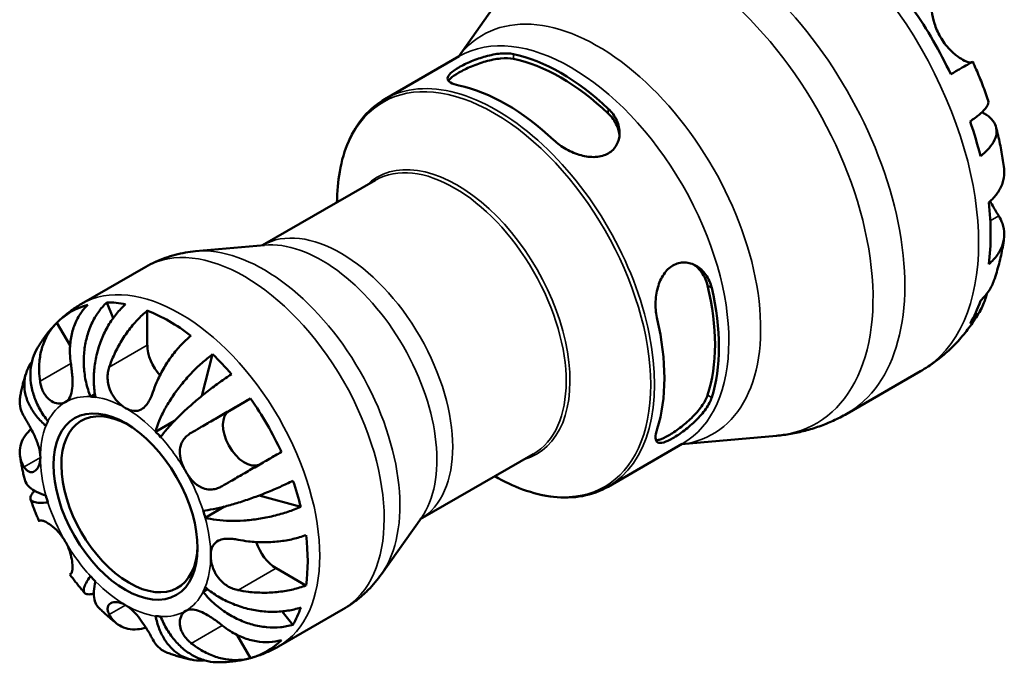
# Model space of a CAD drawing. Header units: millimetres. Extents: x 0 to 905, y 0 to 594.
# Tile 7 of 9: x 660 to 762, y 466 to 533. Entities that reach past the tile are written whole.
import ezdxf

# ---------------------------------------------------------------- set-up
doc = ezdxf.new("R2010")
doc.units = ezdxf.units.MM
doc.layers.add('Visible (ISO)', color=7, linetype='Continuous', lineweight=50)
doc.layers.add('Visible Narrow (ISO)', color=7, linetype='Continuous', lineweight=35)

msp = doc.modelspace()

# ---------------------------------------------------------------- linework, layer by layer
at = {"layer": 'Visible (ISO)'}
for p, q in [((705.577, 528.773), (711.287, 536.842)), ((697.947, 524.379), (705.655, 528.818)), ((685.254, 509.223), (696.976, 515.973)), ((685.436, 509.239), (678.294, 508.595)), ((666.457, 503.13), (673.142, 506.98)), ((669.739, 501.644), (669.091, 503.289)), ((673.293, 498.852), (673.293, 502.437)), ((665.279, 498.815), (663.914, 501.179)), ((678.963, 493.598), (680.068, 497.903)), ((745.865, 491.737), (753.526, 496.149)), ((667.389, 493.516), (667.854, 493.784)), ((681.806, 492.04), (683.999, 493.313)), ((674.15, 489.873), (676.112, 491.003)), ((728.732, 488.564), (738.577, 489.452)), ((721.102, 484.17), (728.81, 488.608)), ((701.622, 480.799), (713.345, 487.549)), ((689.211, 482.067), (684.906, 483.259)), ((679.301, 480.952), (681.3, 482.103)), ((701.728, 480.948), (697.586, 475.095)), ((689.758, 473.919), (686.658, 475.704)), ((679.084, 473.259), (679.551, 473.527)), ((686.918, 467.6), (693.603, 471.45)), ((688.402, 469.841), (687.295, 471.233)), ((683.999, 466.391), (682.621, 468.777))]:
    msp.add_line(p, q, dxfattribs=at)
for centre, major_axis, start_param, end_param in [((740.44, 522.078), (-14.373, 24.959), 4.5777973, 4.8508481), ((716.207, 508.123), (11.578, -20.105), 2.0534355, 2.6628209), ((716.207, 508.123), (11.288, -19.602), 2.0453615, 2.6708949), ((710.55, 504.865), (-11.578, 20.105), 5.1950282, 5.8044135), ((740.44, 522.078), (-14.373, 24.959), 4.252776, 4.3904712), ((740.44, 522.078), (-14.373, 24.959), 3.7923991, 4.0654499), ((716.207, 508.123), (11.288, -19.602), 0.4745651, 1.1000986), ((716.207, 508.123), (11.578, -20.105), 0.4826392, 1.0920245), ((675.556, 484.713), (-10.15, 17.625), 6.1271244, 6.4431136), ((675.556, 484.713), (-10.15, 17.625), 5.818858, 5.9659818), ((740.44, 522.078), (14.373, -24.959), 0.3257852, 0.4634804), ((675.556, 484.713), (10.15, -17.625), 2.2001336, 2.5161228), ((710.55, 504.865), (-11.578, 20.105), 3.6242319, 4.2336172), ((675.556, 497.549), (-1.597, 2.773), 0.7873319, 1.9236211), ((675.556, 484.713), (10.15, -17.625), 1.8918672, 2.038991), ((671.031, 482.107), (-6.238, 10.832), 5.8604145, 5.9244254), ((671.441, 482.344), (4.99, -8.666), 2.3827455, 7.0420325), ((675.556, 484.713), (10.15, -17.625), 1.4147354, 1.7307246), ((683.406, 489.269), (1.597, -2.773), 3.1435264, 6.2192539), ((671.031, 482.107), (-6.238, 10.832), 0.3626273, 0.4266383), ((671.031, 482.107), (6.238, -10.832), 1.9334237, 1.9974346), ((675.556, 484.713), (10.15, -17.625), 1.1064691, 1.2535929), ((671.031, 482.107), (-6.238, 10.832), 1.1480255, 1.2120364), ((671.031, 482.107), (6.238, -10.832), 1.1480255, 1.2120364), ((686.658, 478.32), (-1.597, 2.773), 1.2145891, 2.3581282), ((675.556, 484.713), (10.15, -17.625), 0.6293373, 0.9453265), ((671.031, 482.107), (-6.238, 10.832), 1.9334237, 1.9974346), ((671.031, 482.107), (6.238, -10.832), 0.3626273, 0.4266383), ((675.556, 484.713), (10.15, -17.625), 0.3210709, 0.4681947), ((671.031, 482.107), (6.238, -10.832), 5.8604145, 5.9244254), ((675.556, 484.713), (10.15, -17.625), 6.1271244, 6.4431136)]:
    msp.add_ellipse(centre, major_axis=major_axis, ratio=0.5780931, start_param=start_param, end_param=end_param, dxfattribs=at)
msp.add_ellipse((671.031, 482.107), major_axis=(5.28, -9.168), ratio=0.5780931, dxfattribs=at)
for points, knots in [([(754.898, 534.979), (754.873, 534.964), (754.849, 534.939), (754.792, 534.85), (754.761, 534.77), (754.712, 534.555), (754.694, 534.42), (754.674, 534.041), (754.681, 533.778), (754.755, 533.101), (754.839, 532.674), (755.121, 531.764), (755.325, 531.29), (755.584, 530.841)], [-0.63177989, -0.63177989, -0.63177989, -0.63177989, -0.58081752, -0.58081752, -0.49971087, -0.49971087, -0.41654936, -0.41654936, -0.30231494, -0.30231494, -0.15541021, -0.15541021, 0, 0, 0, 0]), ([(755.584, 530.841), (755.721, 530.605), (755.871, 530.377), (756.205, 529.932), (756.389, 529.717), (756.852, 529.236), (757.133, 528.993), (757.653, 528.607), (757.887, 528.463), (758.233, 528.287), (758.359, 528.236), (758.569, 528.172), (758.654, 528.159), (758.74, 528.164), (758.76, 528.167), (758.777, 528.172)], [0, 0, 0, 0, 0.08195838, 0.08195838, 0.16951153, 0.16951153, 0.29646902, 0.29646902, 0.41562132, 0.41562132, 0.49892463, 0.49892463, 0.58011027, 0.58011027, 0.60733642, 0.60733642, 0.60733642, 0.60733642]), ([(705.629, 525.793), (705.263, 525.87), (704.953, 525.977), (704.546, 526.233), (704.45, 526.384), (704.465, 526.691), (704.564, 526.868), (704.968, 527.256), (705.272, 527.469), (705.629, 527.674), (705.985, 527.879), (706.433, 528.1), (707.399, 528.5), (707.917, 528.679), (708.912, 528.953), (709.456, 529.061), (710.46, 529.149), (710.92, 529.128), (711.286, 529.05)], [-0.6274363, -0.6274363, -0.6274363, -0.6274363, -0.4649523, -0.4649523, -0.3024684, -0.3024684, -0.1512342, -0.1512342, 0, 0, 0, 0.1512342, 0.1512342, 0.3024684, 0.3024684, 0.4649523, 0.4649523, 0.6274363, 0.6274363, 0.6274363, 0.6274363]), ([(704.552, 526.275), (704.602, 526.354), (704.673, 526.438), (704.968, 526.718), (705.272, 526.929), (705.629, 527.134), (705.985, 527.339), (706.433, 527.561), (707.398, 527.967), (707.915, 528.15), (708.909, 528.432), (709.454, 528.545), (710.459, 528.643), (710.92, 528.626), (711.286, 528.553)], [-0.22100007, -0.22100007, -0.22100007, -0.22100007, -0.15128472, -0.15128472, 0, 0, 0, 0.15128472, 0.15128472, 0.30256944, 0.30256944, 0.46575085, 0.46575085, 0.62893225, 0.62893225, 0.62893225, 0.62893225]), ([(758.946, 528.266), (758.945, 528.266), (758.902, 528.242), (758.74, 528.151), (758.594, 528.068), (758.188, 527.836), (757.927, 527.686), (757.379, 527.372), (757.045, 527.179), (756.667, 526.962)], [5.00632493, 5.00632493, 5.00632493, 5.00632493, 5.16152178, 5.16152178, 5.34308206, 5.34308206, 5.52464235, 5.52464235, 5.70012386, 5.70012386, 5.70012386, 5.70012386]), ([(758.946, 528.266), (759.068, 528.001), (759.187, 527.735), (759.42, 527.201), (759.533, 526.933), (759.755, 526.395), (759.862, 526.125), (760.072, 525.583), (760.173, 525.311), (760.371, 524.766), (760.466, 524.493), (760.559, 524.219)], [0.94341231, 0.94341231, 0.94341231, 0.94341231, 0.97868649, 0.97868649, 1.01396066, 1.01396066, 1.04923484, 1.04923484, 1.08450902, 1.08450902, 1.1197832, 1.1197832, 1.1197832, 1.1197832]), ([(692.974, 513.669), (692.982, 514.78), (693.075, 515.845), (693.456, 517.991), (693.77, 519.055), (694.614, 520.976), (695.144, 521.834), (696.405, 523.302), (697.135, 523.912), (697.947, 524.379)], [4.72033263, 4.72033263, 4.72033263, 4.72033263, 4.89653834, 4.89653834, 5.09759918, 5.09759918, 5.29866001, 5.29866001, 5.49972085, 5.49972085, 5.49972085, 5.49972085]), ([(758.675, 522.063), (759.041, 522.311), (759.358, 522.548), (759.858, 522.968), (760.086, 523.187), (760.414, 523.587), (760.515, 523.767), (760.587, 524.021), (760.589, 524.126), (760.558, 524.219)], [0.18592285, 0.18592285, 0.18592285, 0.18592285, 0.3624559, 0.3624559, 0.5439129, 0.5439129, 0.72536989, 0.72536989, 0.85894666, 0.85894666, 0.85894666, 0.85894666]), ([(721.129, 523.382), (721.494, 523.039), (721.805, 522.616), (722.211, 521.716), (722.307, 521.239), (722.292, 520.401), (722.193, 519.981), (721.79, 519.256), (721.485, 518.954), (720.765, 518.539), (720.307, 518.408), (719.319, 518.35), (718.789, 518.421), (717.796, 518.688), (717.263, 518.907), (716.28, 519.457), (715.83, 519.788), (715.472, 520.125)], [0.6113161, 0.6113161, 0.6113161, 0.6113161, 0.7738, 0.7738, 0.936284, 0.936284, 1.0875182, 1.0875182, 1.2387523, 1.2387523, 1.3931871, 1.3931871, 1.5476218, 1.5476218, 1.7069232, 1.7069232, 1.8662245, 1.8662245, 1.8662245, 1.8662245]), ([(721.129, 522.884), (721.494, 522.537), (721.805, 522.109), (722.163, 521.307), (722.256, 520.944), (722.288, 520.597)], [0.6117886, 0.6117886, 0.6117886, 0.6117886, 0.77497, 0.77497, 0.89925665, 0.89925665, 0.89925665, 0.89925665]), ([(759.901, 523.018), (760.245, 522.845), (760.532, 522.648), (760.968, 522.251), (761.153, 522.014), (761.387, 521.507), (761.436, 521.237), (761.418, 520.726), (761.349, 520.438), (761.076, 519.852), (760.872, 519.555), (760.406, 519.019), (760.104, 518.733), (759.748, 518.452)], [4.5586301, 4.5586301, 4.5586301, 4.5586301, 4.737036, 4.737036, 4.9189033, 4.9189033, 5.1007707, 5.1007707, 5.2822277, 5.2822277, 5.4636847, 5.4636847, 5.6402177, 5.6402177, 5.6402177, 5.6402177]), ([(761.376, 521.464), (761.449, 521.179), (761.518, 520.894), (761.65, 520.322), (761.712, 520.036), (761.829, 519.463), (761.884, 519.176), (761.986, 518.6), (762.034, 518.312), (762.121, 517.736), (762.161, 517.447), (762.197, 517.158)], [1.23699738, 1.23699738, 1.23699738, 1.23699738, 1.273085, 1.273085, 1.30917262, 1.30917262, 1.34526023, 1.34526023, 1.38134785, 1.38134785, 1.41743547, 1.41743547, 1.41743547, 1.41743547]), ([(760.617, 513.664), (760.967, 513.97), (761.262, 514.297), (761.716, 514.931), (761.912, 515.296), (762.166, 516.042), (762.224, 516.422), (762.221, 516.897), (762.213, 517.026), (762.196, 517.158)], [0.18593259, 0.18593259, 0.18593259, 0.18593259, 0.3614141, 0.3614141, 0.54297439, 0.54297439, 0.72453468, 0.72453468, 0.78996325, 0.78996325, 0.78996325, 0.78996325]), ([(760.756, 513.789), (760.784, 513.737), (760.812, 513.685), (760.959, 513.417), (761.075, 513.213), (761.298, 512.83), (761.404, 512.653), (761.553, 512.408), (761.601, 512.33), (761.647, 512.256)], [-2.29729948, -2.29729948, -2.29729948, -2.29729948, -2.27838423, -2.27838423, -2.19875847, -2.19875847, -2.11857769, -2.11857769, -2.07769816, -2.07769816, -2.07769816, -2.07769816]), ([(761.647, 512.256), (761.8, 512.008), (761.93, 511.742), (762.157, 511.097), (762.22, 510.713), (762.224, 510.013), (762.166, 509.632), (761.912, 508.886), (761.716, 508.521), (761.262, 507.888), (760.967, 507.561), (760.617, 507.254)], [4.8468971, 4.8468971, 4.8468971, 4.8468971, 4.97841434, 4.97841434, 5.16151344, 5.16151344, 5.34307372, 5.34307372, 5.52463401, 5.52463401, 5.70011552, 5.70011552, 5.70011552, 5.70011552]), ([(762.191, 509.895), (762.15, 509.605), (762.105, 509.315), (762.002, 508.736), (761.946, 508.446), (761.82, 507.868), (761.752, 507.579), (761.602, 507.002), (761.521, 506.714), (761.346, 506.139), (761.252, 505.853), (761.151, 505.567)], [1.71818269, 1.71818269, 1.71818269, 1.71818269, 1.75414514, 1.75414514, 1.79010758, 1.79010758, 1.82607003, 1.82607003, 1.86203248, 1.86203248, 1.89799493, 1.89799493, 1.89799493, 1.89799493]), ([(673.142, 506.98), (673.463, 507.164), (673.792, 507.335), (674.463, 507.644), (674.804, 507.783), (675.494, 508.03), (675.843, 508.137), (676.543, 508.321), (676.895, 508.397), (677.596, 508.518), (677.946, 508.564), (678.294, 508.595)], [5.49972085, 5.49972085, 5.49972085, 5.49972085, 5.5518828, 5.5518828, 5.60404476, 5.60404476, 5.65620671, 5.65620671, 5.70836866, 5.70836866, 5.76053061, 5.76053061, 5.76053061, 5.76053061]), ([(726.199, 501.543), (726.085, 502.032), (726.023, 502.599), (726.043, 503.747), (726.126, 504.328), (726.401, 505.317), (726.605, 505.797), (727.144, 506.601), (727.481, 506.923), (727.838, 507.128), (728.202, 507.338), (728.626, 507.449), (729.472, 507.425), (729.894, 507.291), (730.621, 506.869), (730.977, 506.548), (731.538, 505.753), (731.744, 505.28), (731.856, 504.801)], [-0.6274363, -0.6274363, -0.6274363, -0.6274363, -0.4649523, -0.4649523, -0.3024684, -0.3024684, -0.1512342, -0.1512342, 0, 0, 0, 0.1544347, 0.1544347, 0.3088695, 0.3088695, 0.4681708, 0.4681708, 0.6274722, 0.6274722, 0.6274722, 0.6274722]), ([(730.016, 507.205), (730.31, 506.998), (730.587, 506.726), (731.1, 506.005), (731.31, 505.53), (731.426, 505.049)], [0.34075752, 0.34075752, 0.34075752, 0.34075752, 0.46916487, 0.46916487, 0.62897323, 0.62897323, 0.62897323, 0.62897323]), ([(759.748, 503.466), (760.104, 503.799), (760.406, 504.165), (760.839, 504.836), (761.018, 505.192), (761.151, 505.567)], [0.18592285, 0.18592285, 0.18592285, 0.18592285, 0.3624559, 0.3624559, 0.51816098, 0.51816098, 0.51816098, 0.51816098]), ([(760.408, 504.197), (760.364, 504.003), (760.311, 503.81), (760.086, 503.117), (759.858, 502.642), (759.358, 501.843), (759.041, 501.445), (758.675, 501.091)], [5.21422734, 5.21422734, 5.21422734, 5.21422734, 5.28222766, 5.28222766, 5.46368466, 5.46368466, 5.64021771, 5.64021771, 5.64021771, 5.64021771]), ([(664.04, 501.305), (664.183, 501.444), (664.331, 501.58), (664.633, 501.846), (664.788, 501.975), (665.104, 502.227), (665.266, 502.35), (665.596, 502.587), (665.764, 502.701), (666.107, 502.922), (666.281, 503.028), (666.457, 503.13)], [5.35459556, 5.35459556, 5.35459556, 5.35459556, 5.38362062, 5.38362062, 5.41264568, 5.41264568, 5.44167074, 5.44167074, 5.47069579, 5.47069579, 5.49972085, 5.49972085, 5.49972085, 5.49972085]), ([(667.114, 503.036), (666.804, 502.735), (666.529, 502.393), (666.081, 501.699), (665.868, 501.282), (665.538, 500.39), (665.421, 499.916), (665.282, 499.019), (665.248, 498.513), (665.275, 497.652), (665.308, 497.302), (665.359, 496.965)], [0.15181312, 0.15181312, 0.15181312, 0.15181312, 0.29606056, 0.29606056, 0.44503351, 0.44503351, 0.59400646, 0.59400646, 0.74323773, 0.74323773, 0.84387145, 0.84387145, 0.84387145, 0.84387145]), ([(667.389, 493.516), (667.21, 493.969), (667.05, 494.483), (666.818, 495.537), (666.746, 496.076), (666.685, 497.065), (666.69, 497.606), (666.791, 498.667), (666.887, 499.189), (667.13, 500.11), (667.299, 500.596), (667.717, 501.506), (667.966, 501.93), (668.468, 502.636), (668.766, 502.984), (669.091, 503.289)], [3.5727317, 3.5727317, 3.5727317, 3.5727317, 3.721745, 3.721745, 3.8707582, 3.8707582, 4.019183, 4.019183, 4.1676079, 4.1676079, 4.3157226, 4.3157226, 4.4638373, 4.4638373, 4.6079695, 4.6079695, 4.6079695, 4.6079695]), ([(671.044, 503.1), (670.7, 502.797), (670.373, 502.452), (669.803, 501.752), (669.509, 501.332), (668.982, 500.433), (668.749, 499.953), (668.379, 499.044), (668.208, 498.53), (667.943, 497.484), (667.851, 496.952), (667.745, 495.98), (667.722, 495.449), (667.762, 494.414), (667.823, 493.909), (667.911, 493.465)], [0.1517731, 0.1517731, 0.1517731, 0.1517731, 0.2959053, 0.2959053, 0.44402, 0.44402, 0.5921347, 0.5921347, 0.7405595, 0.7405595, 0.8889844, 0.8889844, 1.0379976, 1.0379976, 1.1870108, 1.1870108, 1.1870108, 1.1870108]), ([(669.346, 496.579), (669.454, 496.9), (669.581, 497.235), (669.933, 498.059), (670.178, 498.544), (670.671, 499.407), (670.965, 499.864), (671.599, 500.726), (671.939, 501.131), (672.576, 501.807), (672.93, 502.141), (673.293, 502.437)], [4.03221701, 4.03221701, 4.03221701, 4.03221701, 4.13285074, 4.13285074, 4.282082, 4.282082, 4.43105495, 4.43105495, 4.5800279, 4.5800279, 4.72427535, 4.72427535, 4.72427535, 4.72427535]), ([(759.74, 502.463), (759.456, 501.965), (759.147, 501.475), (758.473, 500.52), (758.109, 500.054), (757.327, 499.156), (756.909, 498.724), (756.022, 497.903), (755.553, 497.515), (754.57, 496.79), (754.057, 496.454), (753.526, 496.149)], [2.03063196, 2.03063196, 2.03063196, 2.03063196, 2.0961312, 2.0961312, 2.16163045, 2.16163045, 2.2271297, 2.2271297, 2.29262895, 2.29262895, 2.3581282, 2.3581282, 2.3581282, 2.3581282]), ([(661.857, 498.494), (661.963, 498.676), (662.073, 498.858), (662.304, 499.217), (662.424, 499.395), (662.676, 499.747), (662.807, 499.92), (663.078, 500.263), (663.22, 500.432), (663.512, 500.763), (663.663, 500.926), (663.82, 501.085)], [5.17685522, 5.17685522, 5.17685522, 5.17685522, 5.20938975, 5.20938975, 5.24192428, 5.24192428, 5.27445881, 5.27445881, 5.30699334, 5.30699334, 5.33952787, 5.33952787, 5.33952787, 5.33952787]), ([(662.159, 495.108), (662.107, 495.453), (662.073, 495.811), (662.049, 496.681), (662.084, 497.19), (662.226, 498.086), (662.345, 498.556), (662.676, 499.441), (662.888, 499.855), (663.335, 500.543), (663.607, 500.881), (663.914, 501.179)], [4.03217579, 4.03217579, 4.03217579, 4.03217579, 4.13513094, 4.13513094, 4.28512034, 4.28512034, 4.43331426, 4.43331426, 4.58150818, 4.58150818, 4.72425651, 4.72425651, 4.72425651, 4.72425651]), ([(677.819, 499.831), (677.46, 499.538), (677.109, 499.208), (676.476, 498.538), (676.137, 498.136), (675.505, 497.28), (675.212, 496.827), (674.717, 495.965), (674.47, 495.477), (674.112, 494.644), (673.982, 494.301), (673.871, 493.973)], [0.1517835, 0.1517835, 0.1517835, 0.1517835, 0.29453183, 0.29453183, 0.44272575, 0.44272575, 0.59091966, 0.59091966, 0.74090906, 0.74090906, 0.84386421, 0.84386421, 0.84386421, 0.84386421]), ([(661.857, 498.494), (661.687, 498.199), (661.537, 497.866), (661.289, 497.105), (661.207, 496.669), (661.14, 495.849), (661.149, 495.389), (661.273, 494.459), (661.388, 493.988), (661.678, 493.133), (661.881, 492.67), (662.379, 491.771), (662.675, 491.336), (662.977, 490.956)], [0.31863478, 0.31863478, 0.31863478, 0.31863478, 0.44441702, 0.44441702, 0.59266438, 0.59266438, 0.74095721, 0.74095721, 0.88925003, 0.88925003, 1.03813044, 1.03813044, 1.18701085, 1.18701085, 1.18701085, 1.18701085]), ([(674.15, 489.873), (674.238, 490.215), (674.368, 490.609), (674.705, 491.426), (674.911, 491.85), (675.341, 492.636), (675.603, 493.069), (676.185, 493.931), (676.504, 494.36), (677.121, 495.127), (677.477, 495.536), (678.216, 496.314), (678.6, 496.683), (679.303, 497.307), (679.686, 497.621), (680.068, 497.903)], [3.5727327, 3.5727327, 3.5727327, 3.5727327, 3.7216131, 3.7216131, 3.8704935, 3.8704935, 4.0187864, 4.0187864, 4.1670792, 4.1670792, 4.3153265, 4.3153265, 4.4635739, 4.4635739, 4.6079654, 4.6079654, 4.6079654, 4.6079654]), ([(662.761, 490.476), (662.421, 490.774), (662.084, 491.119), (661.505, 491.841), (661.264, 492.218), (660.904, 492.921), (660.753, 493.312), (660.562, 494.093), (660.522, 494.484), (660.537, 495.187), (660.593, 495.564), (660.816, 496.287), (660.983, 496.633), (661.219, 496.999), (661.265, 497.067), (661.315, 497.134)], [3.57273175, 3.57273175, 3.57273175, 3.57273175, 3.72174497, 3.72174497, 3.8707582, 3.8707582, 4.01918305, 4.01918305, 4.16760789, 4.16760789, 4.31572262, 4.31572262, 4.46383734, 4.46383734, 4.49702571, 4.49702571, 4.49702571, 4.49702571]), ([(665.359, 496.965), (665.381, 496.816), (665.402, 496.664), (665.448, 496.291), (665.472, 496.07), (665.507, 495.632), (665.518, 495.418), (665.529, 494.923), (665.522, 494.651), (665.461, 494.052), (665.391, 493.751), (665.158, 493.248), (664.992, 493.055), (664.781, 492.933)], [-0.51605321, -0.51605321, -0.51605321, -0.51605321, -0.46927389, -0.46927389, -0.40272959, -0.40272959, -0.33754407, -0.33754407, -0.24860938, -0.24860938, -0.12674173, -0.12674173, 0, 0, 0, 0]), ([(671.031, 492.327), (670.745, 492.491), (670.461, 492.716), (669.977, 493.23), (669.775, 493.502), (669.454, 494.086), (669.334, 494.391), (669.206, 494.929), (669.177, 495.152), (669.161, 495.593), (669.175, 495.808), (669.239, 496.211), (669.285, 496.398), (669.346, 496.579)], [-2.21111993, -2.21111993, -2.21111993, -2.21111993, -2.0898399, -2.0898399, -1.98614814, -1.98614814, -1.88775858, -1.88775858, -1.81973063, -1.81973063, -1.75376732, -1.75376732, -1.69399568, -1.69399568, -1.69399568, -1.69399568]), ([(660.085, 493.426), (660.114, 493.601), (660.145, 493.777), (660.215, 494.127), (660.252, 494.303), (660.334, 494.654), (660.378, 494.83), (660.472, 495.181), (660.522, 495.356), (660.63, 495.707), (660.687, 495.883), (660.748, 496.058)], [4.88434068, 4.88434068, 4.88434068, 4.88434068, 4.91451751, 4.91451751, 4.94469434, 4.94469434, 4.97487117, 4.97487117, 5.005048, 5.005048, 5.03522484, 5.03522484, 5.03522484, 5.03522484]), ([(682.021, 495.843), (681.62, 495.581), (681.208, 495.298), (680.437, 494.745), (680.007, 494.424), (679.159, 493.761), (678.74, 493.419), (677.995, 492.786), (677.601, 492.438), (676.856, 491.748), (676.506, 491.406), (675.91, 490.797), (675.609, 490.472), (675.08, 489.858), (674.851, 489.569), (674.673, 489.321)], [0.1517782, 0.1517782, 0.1517782, 0.1517782, 0.2961697, 0.2961697, 0.444417, 0.444417, 0.5926644, 0.5926644, 0.7409572, 0.7409572, 0.88925, 0.88925, 1.0381304, 1.0381304, 1.1870109, 1.1870109, 1.1870109, 1.1870109]), ([(664.781, 492.933), (664.676, 492.872), (664.562, 492.829), (664.309, 492.779), (664.17, 492.775), (663.807, 492.821), (663.58, 492.902), (663.16, 493.161), (662.97, 493.329), (662.686, 493.683), (662.582, 493.847), (662.405, 494.199), (662.332, 494.386), (662.224, 494.752), (662.186, 494.928), (662.159, 495.108)], [0, 0, 0, 0, 0.0626039, 0.0626039, 0.12946018, 0.12946018, 0.23227607, 0.23227607, 0.32766079, 0.32766079, 0.39439512, 0.39439512, 0.45981717, 0.45981717, 0.51643089, 0.51643089, 0.51643089, 0.51643089]), ([(673.871, 493.973), (673.825, 493.835), (673.775, 493.701), (673.64, 493.377), (673.55, 493.195), (673.357, 492.867), (673.255, 492.721), (672.996, 492.422), (672.836, 492.286), (672.428, 492.06), (672.175, 492.007), (671.624, 492.052), (671.329, 492.155), (671.031, 492.327)], [-0.5159245, -0.5159245, -0.5159245, -0.5159245, -0.47074715, -0.47074715, -0.40311077, -0.40311077, -0.33740557, -0.33740557, -0.24866964, -0.24866964, -0.12673966, -0.12673966, 0, 0, 0, 0]), ([(731.426, 493.669), (731.308, 493.314), (731.092, 492.906), (730.505, 492.082), (730.135, 491.667), (729.395, 490.947), (728.977, 490.59), (728.143, 489.958), (727.727, 489.682), (727.014, 489.271), (726.678, 489.114), (726.288, 489), (726.179, 488.981), (726.084, 488.978)], [0.6117886, 0.6117886, 0.6117886, 0.6117886, 0.77497, 0.77497, 0.9381514, 0.9381514, 1.08943612, 1.08943612, 1.24072084, 1.24072084, 1.39200557, 1.39200557, 1.46197202, 1.46197202, 1.46197202, 1.46197202]), ([(660.086, 493.426), (660.06, 493.272), (660.048, 493.119), (660.051, 492.686), (660.103, 492.372), (660.287, 491.853), (660.388, 491.645), (660.507, 491.449)], [0.51517699, 0.51517699, 0.51517699, 0.51517699, 0.59091966, 0.59091966, 0.74090906, 0.74090906, 0.84386421, 0.84386421, 0.84386421, 0.84386421]), ([(677.859, 489.767), (678.131, 489.925), (678.425, 490.094), (679.167, 490.523), (679.625, 490.788), (680.473, 491.278), (680.94, 491.548), (681.873, 492.086), (682.338, 492.355), (683.158, 492.828), (683.587, 493.075), (683.999, 493.313)], [4.03217579, 4.03217579, 4.03217579, 4.03217579, 4.13513094, 4.13513094, 4.28512034, 4.28512034, 4.43331426, 4.43331426, 4.58150818, 4.58150818, 4.72425651, 4.72425651, 4.72425651, 4.72425651]), ([(731.856, 493.421), (731.741, 493.065), (731.53, 492.655), (730.953, 491.827), (730.587, 491.409), (729.854, 490.685), (729.439, 490.325), (728.609, 489.689), (728.194, 489.413), (727.481, 489.002), (727.144, 488.846), (726.605, 488.693), (726.401, 488.697), (726.126, 488.84), (726.043, 489), (726.023, 489.483), (726.085, 489.807), (726.199, 490.163)], [0.6113161, 0.6113161, 0.6113161, 0.6113161, 0.7738, 0.7738, 0.936284, 0.936284, 1.0875182, 1.0875182, 1.2387523, 1.2387523, 1.3899865, 1.3899865, 1.5412207, 1.5412207, 1.7037047, 1.7037047, 1.8661886, 1.8661886, 1.8661886, 1.8661886]), ([(745.865, 491.737), (745.411, 491.475), (744.945, 491.235), (743.997, 490.797), (743.514, 490.6), (742.538, 490.251), (742.045, 490.099), (741.054, 489.84), (740.557, 489.732), (739.565, 489.561), (739.069, 489.496), (738.577, 489.452)], [2.3581282, 2.3581282, 2.3581282, 2.3581282, 2.41029015, 2.41029015, 2.4624521, 2.4624521, 2.51461405, 2.51461405, 2.56677601, 2.56677601, 2.61893796, 2.61893796, 2.61893796, 2.61893796]), ([(660.507, 491.449), (660.557, 491.367), (660.61, 491.279), (660.75, 491.042), (660.84, 490.887), (661.027, 490.557), (661.123, 490.383), (661.35, 489.954), (661.48, 489.694), (661.769, 489.056), (661.917, 488.678), (662.131, 487.918), (662.192, 487.543), (662.192, 487.197)], [-0.5159245, -0.5159245, -0.5159245, -0.5159245, -0.47074715, -0.47074715, -0.40311077, -0.40311077, -0.33740557, -0.33740557, -0.24866964, -0.24866964, -0.12673966, -0.12673966, 0, 0, 0, 0]), ([(660.507, 486.217), (660.388, 486.413), (660.287, 486.621), (660.103, 487.139), (660.051, 487.454), (660.048, 488.026), (660.094, 488.337), (660.3, 488.946), (660.46, 489.244), (660.804, 489.724), (661.002, 489.951), (661.236, 490.169)], [4.03217579, 4.03217579, 4.03217579, 4.03217579, 4.13513094, 4.13513094, 4.28512034, 4.28512034, 4.43331426, 4.43331426, 4.58150818, 4.58150818, 4.70410332, 4.70410332, 4.70410332, 4.70410332]), ([(677.281, 485.734), (677.176, 485.915), (677.082, 486.101), (676.913, 486.493), (676.84, 486.697), (676.7, 487.216), (676.656, 487.526), (676.671, 488.104), (676.722, 488.367), (676.888, 488.784), (676.977, 488.944), (677.194, 489.238), (677.319, 489.37), (677.583, 489.592), (677.716, 489.685), (677.859, 489.767)], [0, 0, 0, 0, 0.0626039, 0.0626039, 0.12946018, 0.12946018, 0.23227607, 0.23227607, 0.32766079, 0.32766079, 0.39439512, 0.39439512, 0.45981717, 0.45981717, 0.51643089, 0.51643089, 0.51643089, 0.51643089]), ([(687.199, 487.77), (686.787, 487.533), (686.358, 487.285), (685.538, 486.812), (685.073, 486.544), (684.14, 486.006), (683.673, 485.736), (682.825, 485.246), (682.367, 484.981), (681.625, 484.552), (681.331, 484.382), (681.059, 484.224)], [0.1517835, 0.1517835, 0.1517835, 0.1517835, 0.29453183, 0.29453183, 0.44272575, 0.44272575, 0.59091966, 0.59091966, 0.74090906, 0.74090906, 0.84386421, 0.84386421, 0.84386421, 0.84386421]), ([(660.57, 484.905), (660.529, 485.067), (660.49, 485.231), (660.414, 485.558), (660.377, 485.722), (660.308, 486.05), (660.275, 486.215), (660.213, 486.545), (660.183, 486.71), (660.128, 487.041), (660.102, 487.207), (660.077, 487.373)], [4.38230451, 4.38230451, 4.38230451, 4.38230451, 4.41199338, 4.41199338, 4.44168224, 4.44168224, 4.47137111, 4.47137111, 4.50105997, 4.50105997, 4.53074884, 4.53074884, 4.53074884, 4.53074884]), ([(662.192, 487.197), (662.192, 486.867), (662.137, 486.57), (661.95, 486.118), (661.832, 485.953), (661.568, 485.733), (661.426, 485.676), (661.182, 485.669), (661.083, 485.691), (660.893, 485.782), (660.804, 485.85), (660.644, 486.015), (660.573, 486.109), (660.507, 486.217)], [-2.21111993, -2.21111993, -2.21111993, -2.21111993, -2.0898399, -2.0898399, -1.98614814, -1.98614814, -1.88775858, -1.88775858, -1.81973063, -1.81973063, -1.75376732, -1.75376732, -1.69399568, -1.69399568, -1.69399568, -1.69399568]), ([(681.059, 484.224), (680.94, 484.156), (680.819, 484.097), (680.519, 483.977), (680.339, 483.927), (679.978, 483.874), (679.799, 483.87), (679.375, 483.915), (679.137, 483.984), (678.588, 484.244), (678.293, 484.467), (677.741, 485.03), (677.492, 485.369), (677.281, 485.734)], [-0.51605321, -0.51605321, -0.51605321, -0.51605321, -0.46927389, -0.46927389, -0.40272959, -0.40272959, -0.33754407, -0.33754407, -0.24860938, -0.24860938, -0.12674173, -0.12674173, 0, 0, 0, 0]), ([(660.571, 484.905), (660.592, 484.822), (660.62, 484.74), (660.753, 484.453), (660.904, 484.26), (661.264, 483.932), (661.505, 483.767), (662.084, 483.48), (662.421, 483.357), (662.761, 483.263)], [0.68314929, 0.68314929, 0.68314929, 0.68314929, 0.74055955, 0.74055955, 0.88898439, 0.88898439, 1.03799762, 1.03799762, 1.18701084, 1.18701084, 1.18701084, 1.18701084]), ([(679.084, 481.68), (679.387, 481.712), (679.752, 481.767), (680.548, 481.921), (680.98, 482.02), (681.806, 482.233), (682.276, 482.366), (683.247, 482.668), (683.746, 482.836), (684.666, 483.165), (685.171, 483.356), (686.169, 483.759), (686.661, 483.97), (687.525, 484.361), (687.976, 484.575), (688.402, 484.791)], [3.5727317, 3.5727317, 3.5727317, 3.5727317, 3.721745, 3.721745, 3.8707582, 3.8707582, 4.019183, 4.019183, 4.1676079, 4.1676079, 4.3157226, 4.3157226, 4.4638373, 4.4638373, 4.6079695, 4.6079695, 4.6079695, 4.6079695]), ([(721.102, 484.17), (720.29, 483.702), (719.396, 483.377), (717.494, 483.024), (716.485, 482.995), (714.4, 483.23), (713.323, 483.492), (711.275, 484.239), (710.307, 484.694), (709.342, 485.245)], [2.3581282, 2.3581282, 2.3581282, 2.3581282, 2.55918904, 2.55918904, 2.76024987, 2.76024987, 2.96131071, 2.96131071, 3.13751642, 3.13751642, 3.13751642, 3.13751642]), ([(662.977, 482.534), (662.674, 482.502), (662.378, 482.487), (661.88, 482.505), (661.678, 482.538), (661.387, 482.633), (661.272, 482.705), (661.149, 482.891), (661.14, 483.006), (661.208, 483.245), (661.29, 483.392), (661.472, 483.614), (661.526, 483.674), (661.586, 483.735)], [3.57273271, 3.57273271, 3.57273271, 3.57273271, 3.72174594, 3.72174594, 3.87075916, 3.87075916, 4.01918401, 4.01918401, 4.16760886, 4.16760886, 4.31572358, 4.31572358, 4.36863023, 4.36863023, 4.36863023, 4.36863023]), ([(662.06, 480.596), (661.994, 480.746), (661.93, 480.896), (661.803, 481.197), (661.741, 481.348), (661.62, 481.651), (661.561, 481.803), (661.445, 482.108), (661.389, 482.261), (661.278, 482.568), (661.225, 482.721), (661.172, 482.875)], [4.11437026, 4.11437026, 4.11437026, 4.11437026, 4.14305191, 4.14305191, 4.17173355, 4.17173355, 4.2004152, 4.2004152, 4.22909684, 4.22909684, 4.25777849, 4.25777849, 4.25777849, 4.25777849]), ([(689.211, 482.067), (688.776, 481.877), (688.312, 481.703), (687.419, 481.407), (686.907, 481.259), (685.864, 481.008), (685.332, 480.905), (684.359, 480.753), (683.829, 480.691), (682.792, 480.618), (682.286, 480.607), (681.391, 480.626), (680.921, 480.659), (680.046, 480.775), (679.64, 480.858), (679.301, 480.952)], [0.1517782, 0.1517782, 0.1517782, 0.1517782, 0.2961697, 0.2961697, 0.444417, 0.444417, 0.5926644, 0.5926644, 0.7409572, 0.7409572, 0.88925, 0.88925, 1.0381304, 1.0381304, 1.1870109, 1.1870109, 1.1870109, 1.1870109]), ([(662.191, 480.669), (662.178, 480.662), (662.166, 480.655), (662.084, 480.609), (662.049, 480.589), (662.073, 480.605), (662.107, 480.625), (662.159, 480.656)], [0.56855925, 0.56855925, 0.56855925, 0.56855925, 0.59091966, 0.59091966, 0.74090906, 0.74090906, 0.84386421, 0.84386421, 0.84386421, 0.84386421]), ([(662.159, 480.656), (662.181, 480.669), (662.211, 480.676), (662.304, 480.677), (662.375, 480.663), (662.545, 480.606), (662.643, 480.564), (662.905, 480.426), (663.077, 480.318), (663.516, 479.995), (663.787, 479.759), (664.317, 479.183), (664.569, 478.846), (664.781, 478.48)], [-0.51605321, -0.51605321, -0.51605321, -0.51605321, -0.46927389, -0.46927389, -0.40272959, -0.40272959, -0.33754407, -0.33754407, -0.24860938, -0.24860938, -0.12674173, -0.12674173, 0, 0, 0, 0]), ([(664.781, 478.48), (664.885, 478.3), (664.979, 478.113), (665.149, 477.723), (665.224, 477.519), (665.38, 477.01), (665.443, 476.71), (665.516, 476.183), (665.528, 475.956), (665.522, 475.631), (665.512, 475.517), (665.48, 475.33), (665.458, 475.258), (665.411, 475.16), (665.386, 475.129), (665.359, 475.113)], [0, 0, 0, 0, 0.0626039, 0.0626039, 0.12946018, 0.12946018, 0.23227607, 0.23227607, 0.32766079, 0.32766079, 0.39439512, 0.39439512, 0.45981717, 0.45981717, 0.51643089, 0.51643089, 0.51643089, 0.51643089]), ([(679.869, 477.017), (679.869, 477.207), (679.887, 477.386), (679.962, 477.731), (680.023, 477.894), (680.242, 478.271), (680.436, 478.449), (680.861, 478.654), (681.056, 478.71), (681.414, 478.761), (681.563, 478.771), (681.864, 478.771), (682.014, 478.763), (682.345, 478.729), (682.527, 478.7), (682.71, 478.663)], [0, 0, 0, 0, 0.06960453, 0.06960453, 0.14559569, 0.14559569, 0.26884906, 0.26884906, 0.35168426, 0.35168426, 0.40551291, 0.40551291, 0.45571277, 0.45571277, 0.51333093, 0.51333093, 0.51333093, 0.51333093]), ([(682.71, 478.663), (683.05, 478.595), (683.411, 478.537), (684.312, 478.431), (684.858, 478.401), (685.852, 478.399), (686.391, 478.426), (687.449, 478.544), (687.966, 478.636), (688.863, 478.849), (689.325, 478.987), (689.758, 479.151)], [4.03217579, 4.03217579, 4.03217579, 4.03217579, 4.13513094, 4.13513094, 4.28512034, 4.28512034, 4.43331426, 4.43331426, 4.58150818, 4.58150818, 4.72425651, 4.72425651, 4.72425651, 4.72425651]), ([(682.71, 473.431), (682.675, 473.438), (682.64, 473.446), (682.418, 473.498), (682.233, 473.557), (681.903, 473.697), (681.756, 473.771), (681.452, 473.956), (681.297, 474.069), (680.915, 474.401), (680.708, 474.638), (680.318, 475.218), (680.157, 475.565), (679.927, 476.295), (679.869, 476.672), (679.869, 477.017)], [-0.51941856, -0.51941856, -0.51941856, -0.51941856, -0.50814121, -0.50814121, -0.44746114, -0.44746114, -0.39689748, -0.39689748, -0.33842903, -0.33842903, -0.24344262, -0.24344262, -0.12683785, -0.12683785, 0, 0, 0, 0]), ([(665.359, 475.113), (665.307, 475.083), (665.273, 475.063), (665.261, 475.055), (665.26, 475.054), (665.26, 475.054)], [4.03222394, 4.03222394, 4.03222394, 4.03222394, 4.13517909, 4.13517909, 4.15922413, 4.15922413, 4.15922413, 4.15922413]), ([(666.79, 473.146), (666.682, 473.268), (666.576, 473.392), (666.366, 473.64), (666.262, 473.766), (666.056, 474.019), (665.954, 474.146), (665.752, 474.402), (665.652, 474.531), (665.454, 474.791), (665.357, 474.922), (665.26, 475.054)], [3.59622143, 3.59622143, 3.59622143, 3.59622143, 3.62490437, 3.62490437, 3.65358731, 3.65358731, 3.68227024, 3.68227024, 3.71095318, 3.71095318, 3.73963612, 3.73963612, 3.73963612, 3.73963612]), ([(667.735, 473.064), (667.656, 473.045), (667.58, 473.029), (667.299, 472.985), (667.13, 472.988), (666.887, 473.052), (666.791, 473.118), (666.69, 473.321), (666.685, 473.458), (666.746, 473.76), (666.818, 473.953), (667.05, 474.396), (667.21, 474.646), (667.389, 474.893)], [0.39330269, 0.39330269, 0.39330269, 0.39330269, 0.44401998, 0.44401998, 0.5921347, 0.5921347, 0.74055955, 0.74055955, 0.88898439, 0.88898439, 1.03799762, 1.03799762, 1.18701084, 1.18701084, 1.18701084, 1.18701084]), ([(667.911, 474.342), (667.823, 473.999), (667.762, 473.645), (667.722, 472.998), (667.745, 472.706), (667.851, 472.228), (667.943, 471.999), (668.127, 471.738), (668.185, 471.671), (668.247, 471.611)], [3.57273175, 3.57273175, 3.57273175, 3.57273175, 3.72174497, 3.72174497, 3.8707582, 3.8707582, 4.01918305, 4.01918305, 4.07728296, 4.07728296, 4.07728296, 4.07728296]), ([(697.586, 475.095), (697.384, 474.81), (697.169, 474.53), (696.712, 473.984), (696.47, 473.718), (695.96, 473.204), (695.692, 472.957), (695.132, 472.484), (694.84, 472.258), (694.236, 471.834), (693.924, 471.634), (693.603, 471.45)], [2.09731844, 2.09731844, 2.09731844, 2.09731844, 2.14948039, 2.14948039, 2.20164234, 2.20164234, 2.2538043, 2.2538043, 2.30596625, 2.30596625, 2.3581282, 2.3581282, 2.3581282, 2.3581282]), ([(688.402, 469.841), (687.976, 469.712), (687.525, 469.629), (686.661, 469.548), (686.169, 469.546), (685.171, 469.64), (684.666, 469.737), (683.746, 469.988), (683.247, 470.166), (682.276, 470.609), (681.806, 470.875), (680.98, 471.422), (680.548, 471.755), (679.752, 472.483), (679.387, 472.878), (679.084, 473.259)], [0.1517731, 0.1517731, 0.1517731, 0.1517731, 0.2959053, 0.2959053, 0.44402, 0.44402, 0.5921347, 0.5921347, 0.7405595, 0.7405595, 0.8889844, 0.8889844, 1.0379976, 1.0379976, 1.1870108, 1.1870108, 1.1870108, 1.1870108]), ([(679.301, 473.738), (679.641, 473.441), (680.047, 473.136), (680.923, 472.585), (681.393, 472.34), (682.289, 471.945), (682.796, 471.76), (683.833, 471.466), (684.364, 471.357), (685.337, 471.223), (685.868, 471.184), (686.911, 471.19), (687.422, 471.234), (688.314, 471.377), (688.777, 471.487), (689.211, 471.633)], [3.5727317, 3.5727317, 3.5727317, 3.5727317, 3.721745, 3.721745, 3.8707582, 3.8707582, 4.019183, 4.019183, 4.1676079, 4.1676079, 4.3157226, 4.3157226, 4.4638373, 4.4638373, 4.6079695, 4.6079695, 4.6079695, 4.6079695]), ([(689.758, 473.919), (689.325, 473.755), (688.863, 473.617), (687.966, 473.404), (687.449, 473.312), (686.391, 473.193), (685.852, 473.166), (684.858, 473.169), (684.312, 473.199), (683.411, 473.304), (683.05, 473.362), (682.71, 473.431)], [0.1517835, 0.1517835, 0.1517835, 0.1517835, 0.29453183, 0.29453183, 0.44272575, 0.44272575, 0.59091966, 0.59091966, 0.74090906, 0.74090906, 0.84386421, 0.84386421, 0.84386421, 0.84386421]), ([(669.346, 470.908), (669.3, 470.992), (669.262, 471.076), (669.19, 471.28), (669.167, 471.397), (669.167, 471.614), (669.187, 471.713), (669.285, 471.919), (669.378, 472.016), (669.676, 472.18), (669.905, 472.218), (670.435, 472.161), (670.732, 472.06), (671.031, 471.888)], [-0.5159245, -0.5159245, -0.5159245, -0.5159245, -0.47074715, -0.47074715, -0.40311077, -0.40311077, -0.33740557, -0.33740557, -0.24866964, -0.24866964, -0.12673966, -0.12673966, 0, 0, 0, 0]), ([(670.14, 469.949), (670.008, 470.053), (669.877, 470.159), (669.618, 470.372), (669.489, 470.48), (669.235, 470.699), (669.109, 470.81), (668.859, 471.034), (668.735, 471.148), (668.489, 471.377), (668.367, 471.493), (668.247, 471.61)], [3.32314811, 3.32314811, 3.32314811, 3.32314811, 3.35284877, 3.35284877, 3.38254942, 3.38254942, 3.41225008, 3.41225008, 3.44195073, 3.44195073, 3.47165139, 3.47165139, 3.47165139, 3.47165139]), ([(671.031, 471.888), (671.316, 471.723), (671.598, 471.497), (672.099, 470.993), (672.318, 470.731), (672.721, 470.194), (672.903, 469.924), (673.189, 469.478), (673.297, 469.3), (673.497, 468.966), (673.587, 468.81), (673.743, 468.534), (673.811, 468.413), (673.871, 468.302)], [-2.21111993, -2.21111993, -2.21111993, -2.21111993, -2.0898399, -2.0898399, -1.98614814, -1.98614814, -1.88775858, -1.88775858, -1.81973063, -1.81973063, -1.75376732, -1.75376732, -1.69399568, -1.69399568, -1.69399568, -1.69399568]), ([(677.859, 467.915), (677.74, 468.009), (677.628, 468.109), (677.375, 468.363), (677.242, 468.521), (677.016, 468.848), (676.923, 469.015), (676.751, 469.418), (676.692, 469.651), (676.643, 470.187), (676.689, 470.474), (676.901, 470.965), (677.069, 471.159), (677.281, 471.282)], [-0.51605321, -0.51605321, -0.51605321, -0.51605321, -0.46927389, -0.46927389, -0.40272959, -0.40272959, -0.33754407, -0.33754407, -0.24860938, -0.24860938, -0.12674173, -0.12674173, 0, 0, 0, 0]), ([(677.281, 471.282), (677.385, 471.343), (677.499, 471.385), (677.753, 471.436), (677.894, 471.441), (678.272, 471.404), (678.519, 471.335), (679.027, 471.126), (679.28, 470.994), (679.723, 470.732), (679.906, 470.614), (680.269, 470.368), (680.446, 470.241), (680.77, 469.999), (680.916, 469.886), (681.059, 469.772)], [0, 0, 0, 0, 0.0626039, 0.0626039, 0.12946018, 0.12946018, 0.23227607, 0.23227607, 0.32766079, 0.32766079, 0.39439512, 0.39439512, 0.45981717, 0.45981717, 0.51643089, 0.51643089, 0.51643089, 0.51643089]), ([(673.143, 469.548), (672.833, 469.454), (672.533, 469.396), (671.939, 469.342), (671.599, 469.355), (670.965, 469.487), (670.671, 469.605), (670.178, 469.9), (669.933, 470.104), (669.581, 470.522), (669.454, 470.71), (669.346, 470.908)], [0.17180012, 0.17180012, 0.17180012, 0.17180012, 0.29606056, 0.29606056, 0.44503351, 0.44503351, 0.59400646, 0.59400646, 0.74323773, 0.74323773, 0.84387145, 0.84387145, 0.84387145, 0.84387145]), ([(679.223, 466.154), (679.132, 466.144), (679.043, 466.137), (678.6, 466.116), (678.216, 466.146), (677.477, 466.317), (677.121, 466.458), (676.504, 466.8), (676.185, 467.031), (675.603, 467.589), (675.341, 467.916), (674.911, 468.58), (674.705, 468.978), (674.368, 469.841), (674.238, 470.306), (674.15, 470.749)], [0.25994824, 0.25994824, 0.25994824, 0.25994824, 0.29616966, 0.29616966, 0.44441702, 0.44441702, 0.59266438, 0.59266438, 0.74095721, 0.74095721, 0.88925003, 0.88925003, 1.03813044, 1.03813044, 1.18701085, 1.18701085, 1.18701085, 1.18701085]), ([(674.673, 470.699), (674.851, 470.246), (675.08, 469.772), (675.609, 468.891), (675.91, 468.483), (676.506, 467.803), (676.856, 467.467), (677.601, 466.893), (677.995, 466.655), (678.74, 466.301), (679.159, 466.154), (679.953, 465.984), (680.326, 465.948), (680.675, 465.948)], [3.57273271, 3.57273271, 3.57273271, 3.57273271, 3.72161312, 3.72161312, 3.87049353, 3.87049353, 4.01878636, 4.01878636, 4.16707918, 4.16707918, 4.31532655, 4.31532655, 4.44453048, 4.44453048, 4.44453048, 4.44453048]), ([(681.059, 469.772), (681.325, 469.559), (681.612, 469.356), (682.344, 468.901), (682.8, 468.677), (683.647, 468.347), (684.117, 468.212), (685.054, 468.05), (685.522, 468.025), (686.348, 468.065), (686.783, 468.131), (687.199, 468.248)], [4.03221701, 4.03221701, 4.03221701, 4.03221701, 4.13285074, 4.13285074, 4.282082, 4.282082, 4.43105495, 4.43105495, 4.5800279, 4.5800279, 4.72427535, 4.72427535, 4.72427535, 4.72427535]), ([(673.871, 468.302), (673.982, 468.1), (674.112, 467.908), (674.47, 467.487), (674.717, 467.284), (675.095, 467.061), (675.237, 466.993), (675.389, 466.936)], [4.03217579, 4.03217579, 4.03217579, 4.03217579, 4.13513094, 4.13513094, 4.28512034, 4.28512034, 4.36282116, 4.36282116, 4.36282116, 4.36282116]), ([(683.999, 466.391), (683.587, 466.275), (683.158, 466.209), (682.338, 466.168), (681.873, 466.192), (680.94, 466.349), (680.473, 466.482), (679.625, 466.808), (679.167, 467.032), (678.425, 467.49), (678.131, 467.698), (677.859, 467.915)], [0.1517835, 0.1517835, 0.1517835, 0.1517835, 0.29453183, 0.29453183, 0.44272575, 0.44272575, 0.59091966, 0.59091966, 0.74090906, 0.74090906, 0.84386421, 0.84386421, 0.84386421, 0.84386421]), ([(686.918, 467.6), (686.741, 467.498), (686.562, 467.401), (686.199, 467.216), (686.016, 467.128), (685.645, 466.961), (685.458, 466.883), (685.081, 466.735), (684.891, 466.667), (684.51, 466.539), (684.318, 466.48), (684.125, 466.425)], [2.3581282, 2.3581282, 2.3581282, 2.3581282, 2.38715326, 2.38715326, 2.41617831, 2.41617831, 2.44520337, 2.44520337, 2.47422843, 2.47422843, 2.50325349, 2.50325349, 2.50325349, 2.50325349]), ([(678.004, 466.198), (677.822, 466.233), (677.641, 466.27), (677.282, 466.352), (677.105, 466.396), (676.753, 466.489), (676.578, 466.539), (676.233, 466.643), (676.062, 466.698), (675.723, 466.813), (675.555, 466.873), (675.388, 466.936)], [2.81881011, 2.81881011, 2.81881011, 2.81881011, 2.84900066, 2.84900066, 2.8791912, 2.8791912, 2.90938175, 2.90938175, 2.93957229, 2.93957229, 2.96976284, 2.96976284, 2.96976284, 2.96976284]), ([(683.904, 466.365), (683.688, 466.308), (683.471, 466.258), (683.038, 466.168), (682.821, 466.13), (682.388, 466.064), (682.172, 466.036), (681.741, 465.993), (681.526, 465.977), (681.099, 465.955), (680.886, 465.949), (680.675, 465.948)], [2.51438238, 2.51438238, 2.51438238, 2.51438238, 2.54692142, 2.54692142, 2.57946045, 2.57946045, 2.61199949, 2.61199949, 2.64453852, 2.64453852, 2.67707756, 2.67707756, 2.67707756, 2.67707756])]:
    msp.add_open_spline(points, degree=3, knots=knots, dxfattribs=at)
at = {"layer": 'Visible Narrow (ISO)'}
for p, q in [((711.286, 529.05), (711.286, 528.553)), ((721.129, 523.382), (721.129, 522.884)), ((761.647, 512.256), (760.771, 511.752)), ((731.856, 504.801), (731.426, 505.049)), ((669.346, 496.579), (673.293, 498.852)), ((662.159, 495.108), (665.361, 496.952)), ((731.856, 493.421), (731.426, 493.669)), ((677.859, 489.767), (681.806, 492.04)), ((660.507, 486.217), (662.192, 487.187)), ((682.71, 473.431), (686.658, 475.704)), ((669.346, 470.908), (671.039, 471.883)), ((677.859, 467.915), (681.069, 469.764))]:
    msp.add_line(p, q, dxfattribs=at)
for centre, major_axis, start_param, end_param in [((739.054, 521.28), (-14.472, 25.131), 3.1415927, 6.2831853), ((731.393, 516.868), (14.472, -25.131), 0, 3.1415927), ((728.588, 515.252), (-14.123, 24.525), 2.8807829, 6.5439951), ((720.038, 510.329), (11.927, -20.711), 6.0406364, 9.6673269), ((717.232, 508.713), (-11.578, 20.105), 3.1415927, 6.2831853), ((709.254, 504.119), (-11.488, 19.95), 2.3636812, 7.0610967), ((709.525, 504.275), (11.578, -20.105), 0, 3.1415927), ((705.431, 501.917), (8.273, -14.367), 6.1362656, 9.5716976), ((705.16, 501.761), (-8.184, 14.212), 3.1415927, 6.2831853), ((693.383, 494.979), (8.184, -14.212), 0.0067941, 3.1347986), ((683.373, 489.215), (-10.23, 17.765), 3.1415927, 6.2831853), ((685.356, 490.357), (9.983, -17.336), 0.2608098, 2.8807829), ((691.4, 493.837), (-8.431, 14.641), 3.4024024, 6.0223755), ((676.687, 485.365), (-10.23, 17.765), 3.1415927, 6.2831853), ((671.031, 482.107), (-6.238, 10.832), 5.9244254, 6.285119), ((671.031, 482.107), (-6.238, 10.832), 0.0019337, 0.3626273), ((671.031, 482.107), (6.238, -10.832), 2.3581282, 2.7188218), ((671.031, 482.107), (6.238, -10.832), 1.9974346, 2.3581282), ((671.031, 482.107), (-6.238, 10.832), 0.4266383, 0.7873319), ((671.031, 482.107), (6.238, -10.832), 1.57273, 1.9334237), ((671.031, 482.107), (-6.238, 10.832), 0.7873319, 1.1480255), ((671.031, 482.107), (6.238, -10.832), 1.2120364, 1.57273), ((671.031, 482.107), (-6.238, 10.832), 1.2120364, 1.57273), ((671.031, 482.107), (6.238, -10.832), 0.7873319, 1.1480255), ((671.031, 482.107), (-6.238, 10.832), 1.57273, 1.9334237), ((671.031, 482.107), (6.238, -10.832), 0.4266383, 0.7873319), ((671.031, 482.107), (-6.238, 10.832), 1.9974346, 2.3581282), ((671.031, 482.107), (6.238, -10.832), 0.0019337, 0.3626273), ((671.031, 482.107), (-6.238, 10.832), 2.3581282, 2.7188218), ((671.031, 482.107), (6.238, -10.832), 5.9244254, 6.285119)]:
    msp.add_ellipse(centre, major_axis=major_axis, ratio=0.5780931, start_param=start_param, end_param=end_param, dxfattribs=at)

doc.saveas('drawing.dxf')
